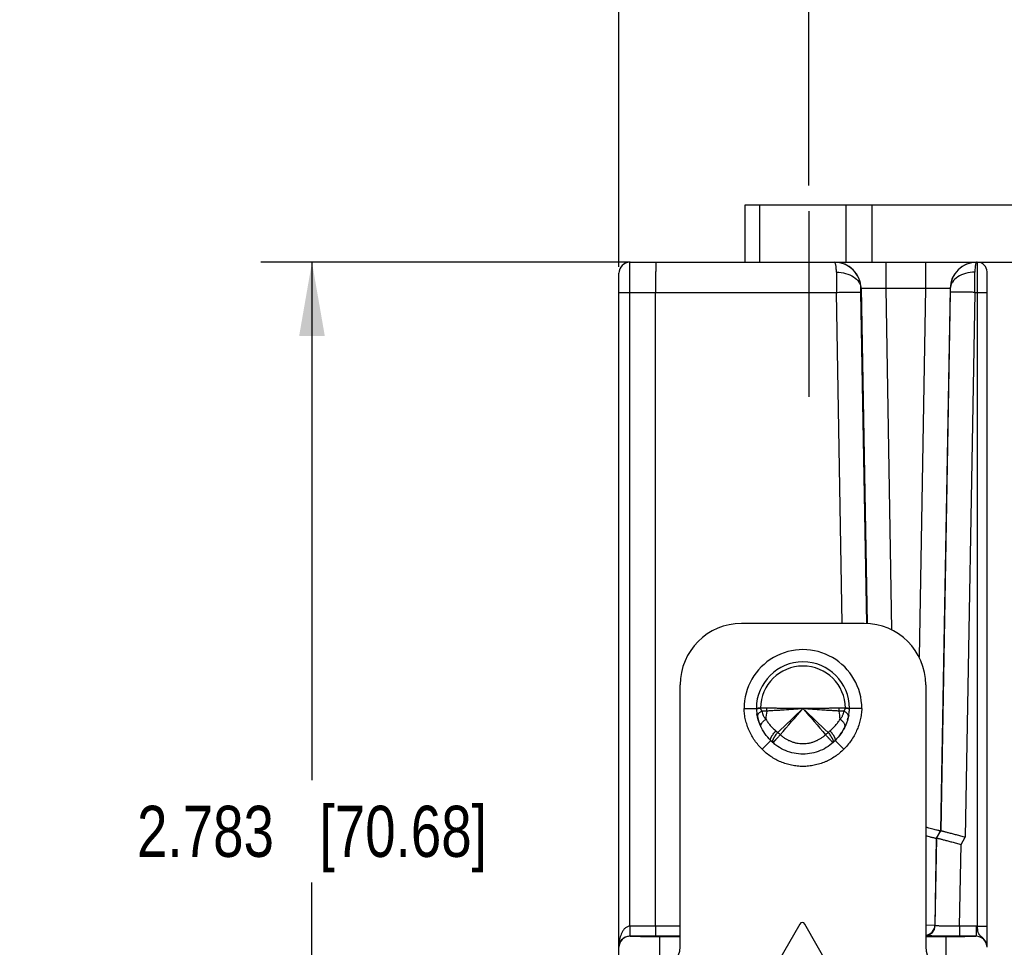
# Model space of a CAD drawing. Header units: inches. Extents: x 0 to 22, y 0 to 17.
# Tile 29 of 32: x 13.5 to 15.9, y 12.9 to 15.1. Entities that reach past the tile are written whole.
import ezdxf

# ---------------------------------------------------------------- set-up
doc = ezdxf.new("R2010")
doc.units = ezdxf.units.IN
doc.header["$LTSCALE"] = 1.21
doc.header["$MEASUREMENT"] = 0
doc.linetypes.add('CENTER', pattern=[0.6, 0.375, -0.075, 0.075, -0.075])
doc.layers.get('0').update_dxf_attribs({"linetype": 'CONTINUOUS'})
for name, color, linetype in [('02___PRT_ALL_AXES', 7, 'CONTINUOUS'), ('03___PRT_ALL_CURVES', 7, 'CONTINUOUS'), ('DEFAULT_1', 7, 'CENTER'), ('DIMENSIONS', 7, 'CONTINUOUS'), ('FEATURES', 7, 'CONTINUOUS')]:
    doc.layers.add(name, color=color, linetype=linetype)
doc.styles.get("Standard").update_dxf_attribs({"font": 'txt', "width": 0.8})
doc.dimstyles.new('DIMSTYLE_1', dxfattribs={"dimtxt": 0.125, "dimasz": 0.18, "dimexe": 0.125, "dimexo": 0.0625, "dimgap": 0.0625, "dimtad": 0, "dimtih": 1, "dimtoh": 1, "dimzin": 4, "dimdsep": 46, "dimtxsty": 'STANDARD', "dimblk": '_FILLED', "dimblk1": '_FILLED', "dimblk2": '_FILLED', "dimcen": 0.09, "dimadec": 0, "dimazin": 0, "dimtp": 0.001, "dimtm": 0.001, "dimtfac": 1, "dimtofl": 0, "dimtmove": 0, "dimatfit": 3, "dimldrblk": '_FILLED', "dimfxl": 1, "dimtolj": 1, "dimtzin": 4, "dimarcsym": 0})
doc.dimstyles.new('DIMSTYLE_2', dxfattribs={"dimtxt": 0.125, "dimasz": 0.18, "dimexe": 0.125, "dimexo": 0.0625, "dimgap": 0.0625, "dimtad": 0, "dimtih": 1, "dimtoh": 1, "dimdec": 3, "dimzin": 4, "dimdsep": 46, "dimtxsty": 'STANDARD', "dimblk": '_FILLED', "dimblk1": '_FILLED', "dimblk2": '_FILLED', "dimcen": 0.09, "dimadec": 0, "dimazin": 0, "dimtp": 0.001, "dimtm": 0.001, "dimtfac": 1, "dimtdec": 3, "dimtofl": 0, "dimtmove": 0, "dimatfit": 3, "dimldrblk": '_FILLED', "dimfxl": 1, "dimtolj": 1, "dimtzin": 4, "dimarcsym": 0})

# ---------------------------------------------------------------- blocks, each defined once
blk = doc.blocks.new('_FILLED')
at = {"color": 0, "linetype": 'BYBLOCK'}
blk.add_solid([(0, 0), (-1, 0.174), (-1, -0.174)], dxfattribs=at)
blk = doc.blocks.new('*D8')
at = {"layer": 'DIMENSIONS', "color": 2, "linetype": 'CONTINUOUS'}
for p, q in [((14.988, 14.5329), (14.988, 15.5595)), ((15.452, 14.732), (15.452, 15.5595)), ((14.988, 15.4345), (14.6363, 15.4345)), ((15.452, 15.4345), (15.812, 15.4345))]:
    blk.add_line(p, q, dxfattribs=at)
at = {"layer": 'DIMENSIONS', "color": 2, "linetype": 'CONTINUOUS', "xscale": 0.18, "yscale": 0.18, "zscale": 0.18}
blk.add_blockref('_FILLED', (14.988, 15.4345), dxfattribs=at)
at = {"layer": 'DIMENSIONS', "color": 2, "linetype": 'CONTINUOUS', "xscale": 0.18, "yscale": 0.18, "zscale": 0.18, "rotation": 180}
blk.add_blockref('_FILLED', (15.452, 15.4345), dxfattribs=at)
at = {"layer": 'DIMENSIONS', "color": 2, "linetype": 'CONTINUOUS', "insert": (14.5738, 15.497), "char_height": 0.125, "width": 1.225, "attachment_point": 3, "line_spacing_factor": 0.9}
blk.add_mtext('.464{\\Ftxt.shx;\\W1.000000;\\H0.125000; }[11.79]', dxfattribs=at)
blk = doc.blocks.new('*D9')
at = {"layer": 'DIMENSIONS', "color": 2, "linetype": 'CONTINUOUS'}
for p, q in [((15.0158, 14.5445), (14.113, 14.5445)), ((14.238, 14.5445), (14.238, 13.2782)), ((14.238, 11.7618), (14.238, 13.0282)), ((15.0255, 11.7618), (14.113, 11.7618))]:
    blk.add_line(p, q, dxfattribs=at)
at = {"layer": 'DIMENSIONS', "color": 2, "linetype": 'CONTINUOUS', "xscale": 0.18, "yscale": 0.18, "zscale": 0.18}
for p, rotation in [((14.238, 14.5445), 90), ((14.238, 11.7618), 270)]:
    blk.add_blockref('_FILLED', p, dxfattribs=dict(at, rotation=rotation))
at = {"layer": 'DIMENSIONS', "color": 2, "linetype": 'CONTINUOUS', "insert": (14.238, 13.2157), "char_height": 0.125, "width": 1.325, "attachment_point": 2, "line_spacing_factor": 0.9}
blk.add_mtext('2.783{\\Ftxt.shx;\\W1.000000;\\H0.125000; }[70.68]', dxfattribs=at)
blk = doc.blocks.new('*D12')
at = {"layer": 'DIMENSIONS', "color": 2, "linetype": 'CONTINUOUS'}
for p, q in [((16.638, 14.6845), (16.638, 15.0264)), ((16.638, 15.0264), (16.7555, 15.0264)), ((15.6065, 14.6845), (16.763, 14.6845)), ((15.8002, 14.5445), (16.763, 14.5445)), ((16.638, 14.5445), (16.638, 14.1845))]:
    blk.add_line(p, q, dxfattribs=at)
at = {"layer": 'DIMENSIONS', "color": 2, "linetype": 'CONTINUOUS', "xscale": 0.18, "yscale": 0.18, "zscale": 0.18}
for p, rotation in [((16.638, 14.6845), 270), ((16.638, 14.5445), 90)]:
    blk.add_blockref('_FILLED', p, dxfattribs=dict(at, rotation=rotation))
at = {"layer": 'DIMENSIONS', "color": 2, "linetype": 'CONTINUOUS', "insert": (16.818, 15.0889), "char_height": 0.125, "width": 0.925, "attachment_point": 1, "line_spacing_factor": 0.9}
blk.add_mtext('.14{\\Ftxt.shx;\\W1.000000;\\H0.125000; }[3.6]', dxfattribs=at)

msp = doc.modelspace()

# ---------------------------------------------------------------- linework, layer by layer
at = {"color": 7, "linetype": 'CONTINUOUS'}
for p, q in [((15.0147, 14.4708), (15.015, 14.5445)), ((15.015, 14.5445), (15.5149, 14.5445)), ((15.5153, 14.5445), (15.8626, 14.5445)), ((15.6403, 14.5445), (15.6403, 14.4807)), ((15.7377, 14.5445), (15.7377, 14.4807)), ((15.863, 14.5445), (15.8643, 14.5445)), ((15.8643, 12.9212), (15.8643, 14.5445)), ((14.988, 12.8363), (14.988, 14.5175)), ((15.888, 12.8697), (15.888, 14.5209)), ((15.0147, 12.9213), (15.0147, 14.4708)), ((15.0147, 14.4708), (15.5199, 14.4708)), ((15.078, 12.9213), (15.078, 14.4708)), ((15.534, 13.6615), (15.5199, 14.4708)), ((15.5797, 14.4807), (15.5803, 14.4807)), ((15.5798, 14.4709), (15.5797, 14.4807)), ((15.594, 13.6616), (15.5798, 14.4709)), ((15.5803, 14.4807), (15.5946, 13.6614)), ((15.6403, 14.4807), (15.6548, 13.6458)), ((15.6403, 14.4807), (15.7377, 14.4807)), ((15.7377, 14.4807), (15.7219, 13.579)), ((15.7976, 14.4807), (15.7745, 13.1541)), ((15.7981, 14.4709), (15.7751, 13.1545)), ((15.7976, 14.4807), (15.7982, 14.4807)), ((15.7982, 14.4807), (15.7981, 14.4709)), ((15.8581, 14.4708), (15.8348, 13.139)), ((15.8581, 14.4708), (15.8643, 14.4708)), ((15.2941, 13.4534), (15.3241, 13.4539)), ((15.3287, 13.4537), (15.3342, 13.4543)), ((15.3342, 13.4546), (15.3342, 13.4543)), ((15.35, 13.4544), (15.3342, 13.4543)), ((15.5417, 13.4543), (15.5259, 13.4544)), ((15.5472, 13.4544), (15.5417, 13.4546)), ((15.5417, 13.4543), (15.5417, 13.4546)), ((15.5417, 13.4543), (15.5486, 13.4535)), ((15.5519, 13.4539), (15.5472, 13.4544)), ((15.5819, 13.4534), (15.5519, 13.4539)), ((15.3718, 13.3987), (15.3766, 13.3949)), ((15.4993, 13.3949), (15.5041, 13.3987)), ((15.3594, 13.375), (15.3382, 13.3538)), ((15.5114, 13.3702), (15.5097, 13.3717)), ((15.5377, 13.3538), (15.5165, 13.375)), ((15.7642, 13.1362), (15.7745, 13.1541)), ((15.7648, 13.1367), (15.7751, 13.1545)), ((15.7751, 13.1545), (15.7745, 13.1541)), ((15.7642, 13.1362), (15.7605, 12.9234)), ((15.7611, 12.9228), (15.7648, 13.1367)), ((15.7648, 13.1367), (15.7642, 13.1362)), ((15.821, 12.9213), (15.8245, 13.1211)), ((15.8245, 13.1211), (15.8348, 13.139)), ((15.7605, 12.9234), (15.738, 12.9237)), ((15.7611, 12.9228), (15.7605, 12.9234)), ((15.0147, 12.9213), (15.0148, 12.9)), ((15.138, 12.9213), (15.0152, 12.9213)), ((15.078, 12.9213), (15.0777, 12.8968)), ((15.861, 12.9213), (15.821, 12.9213)), ((15.821, 12.9213), (15.821, 12.8968)), ((15.861, 12.9213), (15.861, 12.8967)), ((15.015, 12.8967), (15.015, 12.8968)), ((15.138, 12.8968), (15.015, 12.8968)), ((15.088, 12.8355), (15.088, 12.8954)), ((15.138, 12.8954), (15.088, 12.8954)), ((15.788, 12.8954), (15.738, 12.8954)), ((15.788, 12.8355), (15.788, 12.8954)), ((15.861, 12.8968), (15.821, 12.8968))]:
    msp.add_line(p, q, dxfattribs=at)
for centre, radius, start, end in [((15.015, 14.5175), 0.027, 90, 180), ((15.5153, 14.4795), 0.065, 1.0155, 89.9925), ((15.8626, 14.4795), 0.065, 90.0075, 178.9845), ((15.8643, 14.5209), 0.0236, 0, 90), ((33.5557, 14.5349), 18.0359, 180.04746, 180.20355), ((0.25, 14.5296), 15.6082, 359.78431, 359.96468), ((15.438, 13.4535), 0.1439, 359.9465, 180.0535), ((15.438, 13.4535), 0.1139, 0.1866, 179.8134), ((15.438, 13.4535), 0.1038, 0.6031, 179.3969), ((15.4316, 13.4579), 0.1076, 182.1372, 185.6821), ((15.3497, 13.0565), 0.3984, 92.2281, 93.0143), ((15.2979, 13.4548), 0.0522, 351.5443, 359.5022), ((29.8384, -1.6673), 20.8809, 133.60221, 133.83508), ((-9.7442, 35.1236), 33.2225, 319.14083, 319.28684), ((5.4584, 2.956), 14.4841, 46.11346, 46.4492), ((40.6199, 35.1235), 33.2222, 220.71316, 220.85917), ((15.578, 13.4548), 0.0522, 180.4972, 188.4555), ((15.4447, 13.4579), 0.1073, 354.9438, 357.8662), ((15.445, 13.4579), 0.107, 356.1369, 357.2303), ((15.4336, 13.4581), 0.1096, 185.6716, 185.8151), ((15.4354, 13.4583), 0.1114, 185.8238, 189.292), ((15.4402, 13.4592), 0.1163, 192.8232, 195.9286), ((15.5136, 13.4192), 0.1665, 170.3196, 177.2244), ((15.3623, 13.4192), 0.1665, 2.7756, 9.6805), ((15.4354, 13.4593), 0.1166, 343.3862, 346.2539), ((15.5433, 13.4347), 0.006, 347.1824, 350.8348), ((15.4378, 13.4587), 0.1142, 349.0198, 349.1997), ((15.4389, 13.4585), 0.1131, 349.1953, 351.9266), ((15.4401, 13.4583), 0.1118, 351.9313, 352.1167), ((15.4416, 13.4582), 0.1103, 352.1108, 354.9449), ((15.4412, 13.4595), 0.1173, 195.9273, 199.1654), ((15.4414, 13.4595), 0.1175, 199.1639, 202.3013), ((15.4337, 13.46), 0.1185, 331.9255, 334.3244), ((15.5358, 13.4109), 0.00517, 334.3314, 335.6821), ((15.544, 13.5743), 0.2453, 226.9792, 228.8847), ((15.3329, 13.5732), 0.244, 311.11, 313.0261), ((15.4306, 13.4618), 0.1221, 322.8362, 323.2864), ((15.4307, 13.4617), 0.122, 323.2859, 325.8483), ((15.4309, 13.4616), 0.1217, 325.8489, 326.5418), ((15.4312, 13.4614), 0.1213, 326.5411, 328.4741), ((15.4317, 13.4611), 0.1208, 328.4748, 329.3014), ((15.4323, 13.4608), 0.1201, 329.3003, 331.3349), ((15.4329, 13.4604), 0.1194, 331.3363, 331.9279), ((15.444, 13.4606), 0.1203, 223.2746, 225.342), ((15.4396, 13.4545), 0.1129, 224.7494, 228.1507), ((15.4404, 13.4554), 0.114, 228.145, 228.2651), ((15.4408, 13.4558), 0.1147, 228.2675, 231.4582), ((15.4352, 13.4557), 0.1145, 309.5221, 311.7219), ((15.4356, 13.4553), 0.1139, 311.7231, 312.3173), ((15.5102, 13.3716), 0.00183, 311.7169, 315.4332), ((15.4358, 13.455), 0.1136, 312.3173, 312.9157), ((15.4365, 13.4543), 0.1125, 312.9128, 315.2539), ((15.7355, 12.9239), 0.025, 275.7477, 358.966), ((15.0152, 12.8693), 0.052, 89.9913, 90.4914), ((15.7361, 12.9232), 0.025, 274.3606, 358.9652), ((15.861, 12.8694), 0.052, 86.2735, 90.0003), ((15.015, 12.8697), 0.027, 89.9953, 179.9953), ((15.8609, 12.8698), 0.027, 359.9688, 89.9686), ((15.861, 12.8697), 0.027, 0.0047, 90.0047), ((15.0833, 12.8707), 0.0954, 177.7185, 179.9968)]:
    msp.add_arc(centre, radius, start, end, dxfattribs=at)
for points, knots in [([(15.0783, 14.5445), (15.0783, 14.5445), (15.0783, 14.5443), (15.0782, 14.5441), (15.0782, 14.5437), (15.0782, 14.5431), (15.0782, 14.5423), (15.0782, 14.5409), (15.0782, 14.5387), (15.0781, 14.5357), (15.0781, 14.532), (15.0781, 14.5277), (15.078, 14.5209), (15.078, 14.5113), (15.078, 14.4988), (15.078, 14.4851), (15.078, 14.4756), (15.078, 14.4708)], [0, 0, 0, 0, 0.001222, 0.004828, 0.010813, 0.019163, 0.029864, 0.042898, 0.075828, 0.117609, 0.167878, 0.226151, 0.291871, 0.443162, 0.615996, 0.804056, 1, 1, 1, 1]), ([(15.5797, 14.4807), (15.5796, 14.4891), (15.576, 14.5059), (15.5615, 14.5271), (15.5401, 14.5412), (15.5233, 14.5445), (15.5149, 14.5445)], [0, 0, 0, 0, 0.250968, 0.50121, 0.750791, 1, 1, 1, 1]), ([(15.5197, 14.52), (15.5197, 14.5234), (15.5196, 14.5283), (15.5189, 14.5344), (15.5183, 14.5379), (15.5176, 14.5407), (15.5167, 14.5429), (15.5157, 14.5445), (15.5149, 14.5445)], [0, 0, 0, 0, 0.40652, 0.572741, 0.712255, 0.824113, 0.908263, 1, 1, 1, 1]), ([(15.863, 14.5445), (15.8547, 14.5445), (15.8378, 14.5412), (15.8164, 14.5271), (15.8019, 14.5059), (15.7983, 14.4891), (15.7982, 14.4807)], [0, 0, 0, 0, 0.249209, 0.49879, 0.749032, 1, 1, 1, 1]), ([(15.8606, 14.5412), (15.8602, 14.5401), (15.8595, 14.5373), (15.8584, 14.5302), (15.8582, 14.5243), (15.8582, 14.52)], [0, 0, 0, 0, 0.171716, 0.397717, 1, 1, 1, 1]), ([(15.863, 14.5445), (15.8625, 14.5445), (15.8617, 14.5438), (15.8611, 14.5426), (15.8607, 14.5417), (15.8606, 14.5412)], [0, 0, 0, 0, 0.35261, 0.634023, 1, 1, 1, 1]), ([(15.5197, 14.52), (15.5273, 14.52), (15.5421, 14.5181), (15.5614, 14.5101), (15.5735, 14.499), (15.5786, 14.4886), (15.5796, 14.4833), (15.5797, 14.4807)], [0, 0, 0, 0, 0.291666, 0.560866, 0.794453, 0.899662, 1, 1, 1, 1]), ([(15.8582, 14.52), (15.8506, 14.52), (15.8359, 14.5181), (15.8165, 14.5101), (15.8044, 14.499), (15.7993, 14.4886), (15.7983, 14.4833), (15.7982, 14.4807)], [0, 0, 0, 0, 0.291664, 0.560862, 0.794452, 0.899662, 1, 1, 1, 1]), ([(14.988, 14.4704), (14.988, 14.4704), (14.9882, 14.4704), (14.9885, 14.4705), (14.9892, 14.4705), (14.9901, 14.4705), (14.9912, 14.4706), (14.9931, 14.4706), (14.996, 14.4707), (15, 14.4708), (15.0046, 14.4708), (15.0096, 14.4708), (15.013, 14.4708), (15.0147, 14.4708)], [0, 0, 0, 0, 0.005127, 0.019608, 0.043417, 0.076397, 0.118317, 0.168706, 0.292762, 0.444029, 0.616885, 0.804963, 1, 1, 1, 1]), ([(15.5199, 14.4708), (15.5237, 14.4709), (15.5313, 14.471), (15.5423, 14.4712), (15.5524, 14.4712), (15.5614, 14.4713), (15.5679, 14.4713), (15.5722, 14.4712), (15.5748, 14.4712), (15.5768, 14.4711), (15.5783, 14.4711), (15.5792, 14.4709), (15.5797, 14.4709), (15.5798, 14.4709)], [0, 0, 0, 0, 0.192776, 0.378654, 0.550062, 0.700783, 0.825238, 0.876057, 0.918653, 0.952607, 0.977576, 0.993396, 1, 1, 1, 1]), ([(15.5803, 14.4807), (15.5804, 14.4808), (15.5809, 14.4808), (15.5818, 14.4809), (15.5833, 14.481), (15.5853, 14.481), (15.5878, 14.4811), (15.5922, 14.4811), (15.5987, 14.4811), (15.6077, 14.4811), (15.6178, 14.481), (15.6288, 14.4809), (15.6364, 14.4807), (15.6403, 14.4807)], [0, 0, 0, 0, 0.006567, 0.022326, 0.047267, 0.081166, 0.123722, 0.174541, 0.298972, 0.449792, 0.62129, 0.807051, 1, 1, 1, 1]), ([(15.7377, 14.4807), (15.7415, 14.4807), (15.7491, 14.4809), (15.7601, 14.481), (15.7703, 14.4811), (15.7792, 14.4811), (15.7857, 14.4811), (15.7901, 14.4811), (15.7926, 14.481), (15.7946, 14.481), (15.7962, 14.4809), (15.797, 14.4808), (15.7975, 14.4808), (15.7976, 14.4807)], [0, 0, 0, 0, 0.192947, 0.378704, 0.550201, 0.701022, 0.825455, 0.876275, 0.918831, 0.95273, 0.977673, 0.993435, 1, 1, 1, 1]), ([(15.8581, 14.4708), (15.8542, 14.4709), (15.8466, 14.471), (15.8356, 14.4712), (15.8255, 14.4712), (15.8165, 14.4713), (15.81, 14.4713), (15.8057, 14.4712), (15.8031, 14.4712), (15.8011, 14.4711), (15.7996, 14.4711), (15.7987, 14.4709), (15.7982, 14.4709), (15.7981, 14.4709)], [0, 0, 0, 0, 0.192776, 0.378654, 0.550062, 0.700783, 0.825238, 0.876057, 0.918653, 0.952607, 0.977576, 0.993396, 1, 1, 1, 1]), ([(15.8643, 14.4708), (15.8659, 14.4708), (15.8689, 14.4708), (15.8733, 14.4708), (15.8773, 14.4708), (15.8808, 14.4707), (15.8834, 14.4707), (15.8851, 14.4706), (15.8861, 14.4706), (15.8869, 14.4705), (15.8875, 14.4705), (15.8877, 14.4705), (15.888, 14.4705), (15.888, 14.4704)], [0, 0, 0, 0, 0.194572, 0.38246, 0.555321, 0.706715, 0.830951, 0.881433, 0.923437, 0.956488, 0.98035, 0.994864, 1, 1, 1, 1]), ([(15.3382, 13.3538), (15.3316, 13.3603), (15.3226, 13.3711), (15.3127, 13.3868), (15.3065, 13.3993), (15.3014, 13.4123), (15.2975, 13.4257), (15.295, 13.4395), (15.2942, 13.4487), (15.2941, 13.4534)], [0, 0, 0, 0, 0.249713, 0.374718, 0.499747, 0.624775, 0.74984, 0.874978, 1, 1, 1, 1]), ([(15.3241, 13.4539), (15.3241, 13.4539), (15.3241, 13.4539), (15.3241, 13.4539), (15.3241, 13.4539), (15.3241, 13.4539), (15.3241, 13.4539), (15.3241, 13.4539), (15.3241, 13.4539), (15.3242, 13.4539), (15.3242, 13.4539), (15.3243, 13.454), (15.3244, 13.454), (15.3245, 13.454), (15.3247, 13.454), (15.325, 13.4541), (15.3253, 13.4541), (15.3256, 13.4542), (15.3259, 13.4542), (15.3263, 13.4542), (15.3269, 13.4543), (15.3277, 13.4543), (15.3284, 13.4543), (15.3287, 13.4544)], [0, 0, 0, 0, 0.000263, 0.001049, 0.002357, 0.004184, 0.006528, 0.009387, 0.01664, 0.025925, 0.037226, 0.050528, 0.065817, 0.102295, 0.146559, 0.198519, 0.258098, 0.325231, 0.399853, 0.481883, 0.571237, 0.771541, 1, 1, 1, 1]), ([(15.3241, 13.4527), (15.3241, 13.4528), (15.3242, 13.4528), (15.3242, 13.4529), (15.3243, 13.4529), (15.3246, 13.453), (15.3249, 13.4531), (15.3254, 13.4532), (15.3261, 13.4533), (15.3268, 13.4535), (15.3277, 13.4536), (15.3284, 13.4537), (15.3287, 13.4537)], [0, 0, 0, 0, 0.013468, 0.032311, 0.057457, 0.08926, 0.173333, 0.284983, 0.424075, 0.590053, 0.782258, 1, 1, 1, 1]), ([(15.3342, 13.4543), (15.3342, 13.4539), (15.3343, 13.4532), (15.3346, 13.4522), (15.335, 13.4513), (15.3354, 13.4504), (15.3358, 13.4495), (15.3365, 13.4485), (15.337, 13.4477), (15.3374, 13.4473)], [0, 0, 0, 0, 0.139196, 0.275043, 0.405815, 0.53177, 0.653657, 0.771981, 1, 1, 1, 1]), ([(15.438, 13.4535), (15.4302, 13.4526), (15.4149, 13.4512), (15.3958, 13.4499), (15.3808, 13.449), (15.3701, 13.4484), (15.3596, 13.4478), (15.3528, 13.4474), (15.3495, 13.4472)], [0, 0, 0, 0, 0.263527, 0.521627, 0.646937, 0.768889, 0.88682, 1, 1, 1, 1]), ([(15.438, 13.4535), (15.4302, 13.4533), (15.4149, 13.4532), (15.3959, 13.4534), (15.3811, 13.4538), (15.3704, 13.454), (15.3601, 13.4542), (15.3533, 13.4543), (15.35, 13.4544)], [0, 0, 0, 0, 0.264485, 0.523099, 0.648391, 0.770103, 0.887552, 1, 1, 1, 1]), ([(15.5259, 13.4544), (15.5226, 13.4543), (15.5158, 13.4542), (15.5055, 13.454), (15.4949, 13.4538), (15.48, 13.4534), (15.461, 13.4532), (15.4457, 13.4533), (15.438, 13.4535)], [0, 0, 0, 0, 0.112448, 0.229897, 0.351609, 0.476901, 0.735515, 1, 1, 1, 1]), ([(15.5264, 13.4472), (15.5231, 13.4474), (15.5163, 13.4478), (15.5059, 13.4484), (15.4951, 13.449), (15.4801, 13.4499), (15.4611, 13.4512), (15.4457, 13.4526), (15.438, 13.4535)], [0, 0, 0, 0, 0.11318, 0.231111, 0.353063, 0.478373, 0.736473, 1, 1, 1, 1]), ([(15.5819, 13.4534), (15.5817, 13.4487), (15.5809, 13.4395), (15.5784, 13.4257), (15.5745, 13.4123), (15.5695, 13.3993), (15.5632, 13.3868), (15.5533, 13.3711), (15.5443, 13.3603), (15.5377, 13.3538)], [0, 0, 0, 0, 0.125006, 0.25007, 0.375095, 0.500131, 0.62516, 0.750188, 1, 1, 1, 1]), ([(15.5385, 13.4473), (15.5389, 13.4477), (15.5394, 13.4485), (15.5401, 13.4495), (15.5405, 13.4504), (15.5409, 13.4513), (15.5414, 13.4526), (15.5417, 13.4536), (15.5417, 13.4543)], [0, 0, 0, 0, 0.228088, 0.346425, 0.468345, 0.594361, 0.725198, 1, 1, 1, 1]), ([(15.5486, 13.4535), (15.549, 13.4535), (15.5497, 13.4534), (15.5504, 13.4532), (15.5509, 13.4531), (15.5513, 13.453), (15.5515, 13.4529), (15.5516, 13.4529), (15.5517, 13.4528), (15.5518, 13.4528), (15.5518, 13.4527), (15.5518, 13.4527)], [0, 0, 0, 0, 0.410369, 0.575799, 0.714053, 0.824943, 0.908604, 0.940428, 0.965836, 0.985314, 1, 1, 1, 1]), ([(15.3594, 13.375), (15.349, 13.3854), (15.3343, 13.4063), (15.3271, 13.4304), (15.3254, 13.4403)], [0, 0, 0, 0, 0.592895, 1, 1, 1, 1]), ([(15.3374, 13.4473), (15.3365, 13.4468), (15.3348, 13.4457), (15.3324, 13.444), (15.3305, 13.4423), (15.3289, 13.4405), (15.3277, 13.4386), (15.3269, 13.4368), (15.3266, 13.4351), (15.3267, 13.4339), (15.3268, 13.4334)], [0, 0, 0, 0, 0.167361, 0.323139, 0.465848, 0.595038, 0.71104, 0.815233, 0.910242, 1, 1, 1, 1]), ([(15.3495, 13.4472), (15.3474, 13.447), (15.3434, 13.4469), (15.3393, 13.4471), (15.3374, 13.4473)], [0, 0, 0, 0, 0.512217, 1, 1, 1, 1]), ([(15.3374, 13.4473), (15.3378, 13.4454), (15.3387, 13.4417), (15.3405, 13.4372), (15.3422, 13.4338), (15.3434, 13.4318), (15.3445, 13.4303), (15.3452, 13.4294), (15.3458, 13.4287), (15.3464, 13.428), (15.3469, 13.4275), (15.3473, 13.4272)], [0, 0, 0, 0, 0.255951, 0.506658, 0.630544, 0.753822, 0.815347, 0.876843, 0.907603, 0.93838, 1, 1, 1, 1]), ([(15.5499, 13.437), (15.5482, 13.4282), (15.5409, 13.4053), (15.5269, 13.3854), (15.5165, 13.375)], [0, 0, 0, 0, 0.378906, 1, 1, 1, 1]), ([(15.5385, 13.4473), (15.5366, 13.4471), (15.5325, 13.4469), (15.5285, 13.447), (15.5264, 13.4472)], [0, 0, 0, 0, 0.487782, 1, 1, 1, 1]), ([(15.5286, 13.4272), (15.529, 13.4275), (15.5296, 13.4282), (15.5309, 13.4296), (15.5323, 13.4315), (15.5337, 13.4338), (15.535, 13.4364), (15.5361, 13.439), (15.5374, 13.4426), (15.5381, 13.4454), (15.5385, 13.4473)], [0, 0, 0, 0, 0.061618, 0.123139, 0.246109, 0.36938, 0.493257, 0.618074, 0.744069, 1, 1, 1, 1]), ([(15.5492, 13.4337), (15.5493, 13.4343), (15.5493, 13.4354), (15.5489, 13.4372), (15.5481, 13.4389), (15.5469, 13.4407), (15.5453, 13.4424), (15.5434, 13.4441), (15.5411, 13.4458), (15.5394, 13.4468), (15.5385, 13.4473)], [0, 0, 0, 0, 0.08973, 0.18537, 0.290391, 0.407045, 0.536485, 0.678935, 0.833917, 1, 1, 1, 1]), ([(15.3354, 13.4087), (15.3353, 13.409), (15.335, 13.4096), (15.3348, 13.4109), (15.3349, 13.4123), (15.3353, 13.4137), (15.3359, 13.4153), (15.3371, 13.4174), (15.3389, 13.4199), (15.3413, 13.4224), (15.3441, 13.4249), (15.3462, 13.4265), (15.3473, 13.4272)], [0, 0, 0, 0, 0.039515, 0.080218, 0.168169, 0.216882, 0.269238, 0.385609, 0.518073, 0.665925, 0.82755, 1, 1, 1, 1]), ([(15.3473, 13.4272), (15.3489, 13.4246), (15.3523, 13.4195), (15.3581, 13.4121), (15.3646, 13.4051), (15.3694, 13.4008), (15.3718, 13.3987)], [0, 0, 0, 0, 0.242994, 0.491036, 0.74361, 1, 1, 1, 1]), ([(15.5041, 13.3987), (15.5066, 13.4008), (15.5113, 13.4051), (15.5178, 13.4121), (15.5236, 13.4195), (15.527, 13.4246), (15.5286, 13.4272)], [0, 0, 0, 0, 0.256354, 0.508928, 0.756997, 1, 1, 1, 1]), ([(15.5405, 13.4087), (15.5407, 13.409), (15.5409, 13.4096), (15.5411, 13.4109), (15.541, 13.4123), (15.5406, 13.4137), (15.54, 13.4153), (15.5388, 13.4174), (15.537, 13.4199), (15.5346, 13.4224), (15.5318, 13.4249), (15.5297, 13.4265), (15.5286, 13.4272)], [0, 0, 0, 0, 0.039514, 0.080223, 0.168198, 0.216924, 0.269292, 0.385679, 0.518146, 0.665987, 0.827586, 1, 1, 1, 1]), ([(15.3594, 13.375), (15.3593, 13.3752), (15.359, 13.3756), (15.3587, 13.3764), (15.3586, 13.3774), (15.3587, 13.3784), (15.359, 13.3796), (15.3595, 13.381), (15.3601, 13.3824), (15.3608, 13.384), (15.3618, 13.3856), (15.3632, 13.388), (15.3654, 13.3912), (15.3684, 13.395), (15.3707, 13.3975), (15.3718, 13.3987)], [0, 0, 0, 0, 0.026262, 0.054951, 0.087823, 0.125991, 0.170033, 0.220177, 0.276455, 0.338685, 0.406541, 0.479649, 0.639791, 0.815047, 1, 1, 1, 1]), ([(15.3638, 13.3716), (15.3638, 13.3719), (15.3637, 13.3724), (15.3638, 13.3733), (15.364, 13.3744), (15.3643, 13.3755), (15.3648, 13.3768), (15.3653, 13.3781), (15.366, 13.3795), (15.3668, 13.3811), (15.3677, 13.3826), (15.3688, 13.3843), (15.3699, 13.386), (15.3715, 13.3884), (15.3737, 13.3914), (15.3756, 13.3937), (15.3766, 13.3949)], [0, 0, 0, 0, 0.029168, 0.062969, 0.101768, 0.145699, 0.194769, 0.248888, 0.307834, 0.371333, 0.43909, 0.51077, 0.585997, 0.66438, 0.828881, 1, 1, 1, 1]), ([(15.3827, 13.3894), (15.3821, 13.3887), (15.3809, 13.3874), (15.3791, 13.3855), (15.3774, 13.3836), (15.3757, 13.3818), (15.3742, 13.3801), (15.3727, 13.3784), (15.3713, 13.3769), (15.37, 13.3756), (15.3688, 13.3743), (15.3679, 13.3734), (15.3672, 13.3727), (15.3668, 13.3723), (15.3664, 13.3719), (15.366, 13.3715), (15.3657, 13.3712), (15.3654, 13.3709), (15.3652, 13.3707), (15.365, 13.3705), (15.3648, 13.3704), (15.3647, 13.3704), (15.3647, 13.3703), (15.3646, 13.3703), (15.3646, 13.3703), (15.3646, 13.3702), (15.3645, 13.3702), (15.3645, 13.3702), (15.3645, 13.3702), (15.3645, 13.3702), (15.3645, 13.3702), (15.3645, 13.3702)], [0, 0, 0, 0, 0.101236, 0.200777, 0.29765, 0.39089, 0.479731, 0.563499, 0.641524, 0.71319, 0.777919, 0.835135, 0.86077, 0.884361, 0.905869, 0.925252, 0.942472, 0.957493, 0.970291, 0.980843, 0.985269, 0.989124, 0.992402, 0.9951, 0.997212, 0.998048, 0.998736, 0.999275, 0.999664, 0.999905, 1, 1, 1, 1]), ([(15.3827, 13.3894), (15.3845, 13.3877), (15.3884, 13.3845), (15.3947, 13.3802), (15.4013, 13.3764), (15.4082, 13.3733), (15.4154, 13.3708), (15.4228, 13.369), (15.4291, 13.3681), (15.4342, 13.3677), (15.4392, 13.3676), (15.4456, 13.3679), (15.4531, 13.369), (15.4605, 13.3708), (15.4677, 13.3733), (15.4746, 13.3764), (15.4812, 13.3802), (15.4875, 13.3845), (15.4914, 13.3877), (15.4933, 13.3894)], [0, 0, 0, 0, 0.062471, 0.124948, 0.187433, 0.249928, 0.312431, 0.374947, 0.437475, 0.468748, 0.500023, 0.562556, 0.625077, 0.687589, 0.750087, 0.812578, 0.875059, 0.937532, 1, 1, 1, 1]), ([(15.5097, 13.3717), (15.5093, 13.3721), (15.5084, 13.373), (15.5069, 13.3746), (15.5051, 13.3765), (15.503, 13.3787), (15.5012, 13.3807), (15.4996, 13.3824), (15.498, 13.3842), (15.4958, 13.3865), (15.4941, 13.3884), (15.4933, 13.3894)], [0, 0, 0, 0, 0.072249, 0.163491, 0.272112, 0.396132, 0.533434, 0.606346, 0.681709, 0.838332, 1, 1, 1, 1]), ([(15.4993, 13.3949), (15.5004, 13.3935), (15.5026, 13.3909), (15.5055, 13.3869), (15.5076, 13.3836), (15.5091, 13.3811), (15.51, 13.3794), (15.5107, 13.3777), (15.5113, 13.3762), (15.5118, 13.3749), (15.5121, 13.3737), (15.5122, 13.3726), (15.5121, 13.3717), (15.512, 13.371), (15.5117, 13.3706), (15.5116, 13.3704), (15.5115, 13.3703)], [0, 0, 0, 0, 0.184977, 0.360973, 0.522285, 0.596047, 0.66455, 0.727378, 0.784155, 0.834627, 0.878737, 0.916599, 0.948638, 0.975835, 0.988163, 1, 1, 1, 1]), ([(15.5165, 13.375), (15.5166, 13.3752), (15.5169, 13.3756), (15.5172, 13.3764), (15.5173, 13.3773), (15.5171, 13.3784), (15.5169, 13.3796), (15.5164, 13.3809), (15.5158, 13.3824), (15.5151, 13.3839), (15.5141, 13.3856), (15.5127, 13.388), (15.5105, 13.3911), (15.5075, 13.3949), (15.5053, 13.3975), (15.5041, 13.3987)], [0, 0, 0, 0, 0.02562, 0.053774, 0.086259, 0.124188, 0.168107, 0.218209, 0.274502, 0.336799, 0.404772, 0.478045, 0.638635, 0.814446, 1, 1, 1, 1]), ([(15.5165, 13.375), (15.5113, 13.3698), (15.5, 13.3604), (15.4744, 13.3464), (15.438, 13.3389), (15.4015, 13.3464), (15.376, 13.3604), (15.3646, 13.3698), (15.3594, 13.375)], [0, 0, 0, 0, 0.125422, 0.250581, 0.5, 0.749419, 0.874578, 1, 1, 1, 1]), ([(15.3645, 13.3702), (15.3644, 13.3703), (15.3642, 13.3705), (15.364, 13.3709), (15.3639, 13.3713), (15.3638, 13.3716)], [0, 0, 0, 0, 0.230913, 0.470306, 1, 1, 1, 1]), ([(15.5377, 13.3538), (15.5344, 13.3505), (15.5276, 13.3443), (15.5165, 13.3359), (15.5066, 13.3299), (15.4984, 13.3257), (15.4899, 13.3219), (15.479, 13.3179), (15.4656, 13.3145), (15.4518, 13.3124), (15.438, 13.3117), (15.4264, 13.3122), (15.4172, 13.3134), (15.4081, 13.315), (15.3969, 13.3179), (15.3838, 13.3227), (15.3713, 13.3287), (15.3594, 13.3359), (15.3483, 13.3443), (15.3415, 13.3505), (15.3382, 13.3538)], [0, 0, 0, 0, 0.062466, 0.124974, 0.187466, 0.218719, 0.249976, 0.31248, 0.374985, 0.437483, 0.499981, 0.562481, 0.59374, 0.624999, 0.6875, 0.750001, 0.812494, 0.874998, 0.937524, 1, 1, 1, 1]), ([(15.7745, 13.1541), (15.7744, 13.154), (15.7741, 13.1541), (15.7736, 13.1541), (15.7727, 13.1543), (15.7716, 13.1546), (15.7701, 13.1549), (15.7676, 13.1555), (15.7637, 13.1565), (15.7584, 13.1578), (15.7523, 13.1594), (15.7453, 13.1613), (15.7405, 13.1626), (15.738, 13.1632)], [0, 0, 0, 0, 0.00626, 0.021056, 0.044401, 0.076201, 0.116268, 0.164307, 0.283077, 0.42965, 0.600584, 0.792061, 1, 1, 1, 1]), ([(15.738, 13.1426), (15.7398, 13.1421), (15.7434, 13.1412), (15.7484, 13.1399), (15.7529, 13.1387), (15.7566, 13.1378), (15.7597, 13.1371), (15.7617, 13.1366), (15.7629, 13.1364), (15.7635, 13.1362), (15.7639, 13.1362), (15.7641, 13.1362), (15.7642, 13.1362)], [0, 0, 0, 0, 0.214528, 0.408635, 0.579352, 0.723944, 0.840003, 0.925573, 0.956393, 0.979089, 0.9936, 1, 1, 1, 1]), ([(15.7751, 13.1545), (15.7751, 13.1545), (15.7753, 13.1545), (15.7755, 13.1545), (15.776, 13.1544), (15.7768, 13.1543), (15.7782, 13.154), (15.7803, 13.1535), (15.7829, 13.1529), (15.7859, 13.1521), (15.7895, 13.1512), (15.795, 13.1498), (15.8027, 13.1477), (15.8128, 13.145), (15.8236, 13.1421), (15.831, 13.14), (15.8348, 13.139)], [0, 0, 0, 0, 0.002035, 0.006421, 0.013202, 0.022369, 0.047784, 0.082401, 0.125777, 0.177445, 0.236826, 0.303267, 0.454561, 0.625314, 0.809371, 1, 1, 1, 1]), ([(15.7648, 13.1367), (15.7648, 13.1367), (15.765, 13.1367), (15.7652, 13.1367), (15.7657, 13.1366), (15.7665, 13.1364), (15.7679, 13.1361), (15.7699, 13.1356), (15.7725, 13.135), (15.7756, 13.1342), (15.7792, 13.1333), (15.7847, 13.1319), (15.7924, 13.1299), (15.8025, 13.1272), (15.8133, 13.1242), (15.8207, 13.1222), (15.8245, 13.1211)], [0, 0, 0, 0, 0.002035, 0.006421, 0.013202, 0.022369, 0.047784, 0.082401, 0.125777, 0.177445, 0.236826, 0.303267, 0.454561, 0.625314, 0.809371, 1, 1, 1, 1]), ([(15.0147, 12.9213), (15.0121, 12.9213), (15.007, 12.9197), (15.0012, 12.9147), (14.9969, 12.9087), (14.9926, 12.9001), (14.9893, 12.8886), (14.9882, 12.8792), (14.988, 12.8744)], [0, 0, 0, 0, 0.133999, 0.263462, 0.389339, 0.51317, 0.757424, 1, 1, 1, 1]), ([(15.0152, 12.9213), (15.0152, 12.9172), (15.0152, 12.9101), (15.0151, 12.9029), (15.0148, 12.9)], [0, 0, 0, 0, 0.57976, 1, 1, 1, 1]), ([(15.0148, 12.9), (15.0148, 12.8995), (15.0149, 12.8987), (15.0151, 12.8978), (15.0151, 12.8971), (15.0149, 12.8969), (15.0149, 12.8968)], [0, 0, 0, 0, 0.415291, 0.725409, 0.918851, 1, 1, 1, 1]), ([(15.821, 12.9213), (15.8172, 12.9213), (15.8096, 12.9213), (15.7986, 12.9213), (15.7884, 12.9214), (15.7795, 12.9215), (15.773, 12.9217), (15.7686, 12.9219), (15.7661, 12.9221), (15.7641, 12.9222), (15.7625, 12.9224), (15.7617, 12.9226), (15.7611, 12.9227), (15.7611, 12.9228)], [0, 0, 0, 0, 0.19279, 0.378391, 0.549801, 0.700521, 0.824866, 0.875646, 0.918189, 0.952097, 0.977092, 0.993002, 1, 1, 1, 1]), ([(15.8643, 12.9212), (15.8659, 12.9212), (15.8689, 12.9212), (15.8733, 12.9212), (15.8773, 12.9212), (15.8808, 12.9211), (15.8834, 12.9211), (15.8851, 12.921), (15.8861, 12.921), (15.8869, 12.9209), (15.8875, 12.9209), (15.8877, 12.9208), (15.888, 12.9208), (15.888, 12.9208)], [0, 0, 0, 0, 0.194572, 0.38246, 0.555321, 0.706714, 0.830951, 0.881433, 0.923437, 0.956487, 0.980349, 0.994864, 1, 1, 1, 1]), ([(15.888, 12.8697), (15.888, 12.8724), (15.8872, 12.8776), (15.8841, 12.8849), (15.8794, 12.8909), (15.874, 12.8957), (15.8697, 12.8994), (15.8674, 12.9031), (15.8659, 12.9074), (15.8649, 12.9135), (15.8645, 12.9186), (15.8643, 12.9212)], [0, 0, 0, 0, 0.133866, 0.266875, 0.397467, 0.521635, 0.633211, 0.68599, 0.740959, 0.863809, 1, 1, 1, 1]), ([(15.015, 12.8968), (15.0123, 12.8968), (15.0073, 12.896), (14.9995, 12.8927), (14.993, 12.8868), (14.9888, 12.8788), (14.988, 12.8733), (14.988, 12.8707)], [0, 0, 0, 0, 0.195108, 0.356173, 0.605466, 0.810751, 1, 1, 1, 1]), ([(15.088, 12.8954), (15.0832, 12.8954), (15.0739, 12.8954), (15.0604, 12.8955), (15.0479, 12.8956), (15.0384, 12.8957), (15.0317, 12.8959), (15.0274, 12.896), (15.0238, 12.8961), (15.0207, 12.8962), (15.0183, 12.8963), (15.0167, 12.8964), (15.0158, 12.8965), (15.0154, 12.8965), (15.0151, 12.8966), (15.015, 12.8966), (15.015, 12.8967)], [0, 0, 0, 0, 0.19497, 0.382495, 0.555293, 0.706757, 0.772627, 0.831044, 0.881468, 0.92341, 0.956469, 0.980341, 0.988755, 0.99481, 0.998517, 1, 1, 1, 1]), ([(15.821, 12.8968), (15.8116, 12.8968), (15.7937, 12.8968), (15.7696, 12.897), (15.7513, 12.8974), (15.7415, 12.8977), (15.7379, 12.8979)], [0, 0, 0, 0, 0.341159, 0.643326, 0.871671, 1, 1, 1, 1]), ([(15.861, 12.8967), (15.861, 12.8966), (15.8608, 12.8966), (15.8606, 12.8965), (15.8601, 12.8965), (15.8592, 12.8964), (15.8576, 12.8963), (15.8552, 12.8962), (15.8521, 12.8961), (15.8485, 12.896), (15.8442, 12.8959), (15.8375, 12.8957), (15.828, 12.8956), (15.8155, 12.8955), (15.802, 12.8954), (15.7927, 12.8954), (15.788, 12.8954)], [0, 0, 0, 0, 0.001483, 0.00519, 0.011245, 0.019659, 0.043531, 0.07659, 0.118532, 0.168956, 0.227373, 0.293243, 0.444707, 0.617505, 0.80503, 1, 1, 1, 1])]:
    msp.add_open_spline(points, degree=3, knots=knots, dxfattribs=at)
for points in [[(15.3241, 13.4527), (15.3241, 13.4527), (15.3241, 13.4527), (15.3241, 13.4527)], [(15.5518, 13.4527), (15.5518, 13.4527), (15.5518, 13.4527), (15.5518, 13.4527)]]:
    msp.add_open_spline(points, degree=3, dxfattribs=at)
at = {"layer": '02___PRT_ALL_AXES', "color": 7, "linetype": 'CONTINUOUS'}
for p, q in [((15.2965, 14.5445), (15.2965, 14.6845)), ((15.2965, 14.6845), (15.6075, 14.6845)), ((15.333, 14.5445), (15.333, 14.6845)), ((15.544, 14.5445), (15.544, 14.6845)), ((15.6075, 14.5445), (15.6075, 14.6845))]:
    msp.add_line(p, q, dxfattribs=at)
at = {"layer": '03___PRT_ALL_CURVES', "color": 40, "linetype": 'CONTINUOUS'}
for p, q in [((15.4303, 12.926), (15.3217, 12.7389)), ((15.5491, 12.7391), (15.4428, 12.9259))]:
    msp.add_line(p, q, dxfattribs=at)
msp.add_open_spline([(15.4428, 12.9259), (15.4393, 12.9319), (15.4337, 12.9319), (15.4303, 12.926)], degree=3, dxfattribs=at)
at = {"layer": 'DEFAULT_1', "color": 7, "linetype": 'CENTER'}
msp.add_line((15.452, 14.6695), (15.452, 14.1695), dxfattribs=at)
at = {"layer": 'FEATURES', "color": 7, "linetype": 'CONTINUOUS'}
for p, q in [((15.588, 13.6615), (15.288, 13.6615)), ((15.138, 12.8705), (15.138, 13.5115)), ((15.738, 13.5115), (15.738, 12.8705))]:
    msp.add_line(p, q, dxfattribs=at)
for centre, radius, start, end in [((15.288, 13.5115), 0.15, 90, 180), ((15.588, 13.5115), 0.15, 0, 90), ((15.088, 12.8705), 0.05, 270, 360), ((15.788, 12.8705), 0.05, 180, 270)]:
    msp.add_arc(centre, radius, start, end, dxfattribs=at)

# ---------------------------------------------------------------- dimensions: what is measured, and where the dimension line sits
at = {"layer": 'DIMENSIONS', "color": 2, "linetype": 'CONTINUOUS'}
dim = msp.add_linear_dim(base=(15.452, 15.4345), p1=(14.988, 14.4704), p2=(15.452, 14.6695), dimstyle='DIMSTYLE_2', dxfattribs=at)
dim.commit()
dim.dimension.update_dxf_attribs({"geometry": '*D8', "text_midpoint": (13.9613, 15.4345), "dimtype": 160})
for base, p1, p2, dimstyle, picture, middle in [((16.638, 14.5445), (15.544, 14.6845), (15.7377, 14.5445), 'DIMSTYLE_1', '*D12', (17.2805, 15.0264)), ((14.238, 11.7618), (15.0783, 14.5445), (15.088, 11.7618), 'DIMSTYLE_2', '*D9', (14.238, 13.1532))]:
    dim = msp.add_linear_dim(base=base, p1=p1, p2=p2, angle=270, dimstyle=dimstyle, dxfattribs=at)
    dim.commit()
    dim.dimension.update_dxf_attribs({"geometry": picture, "text_midpoint": middle, "dimtype": 160})

doc.saveas('drawing.dxf')
